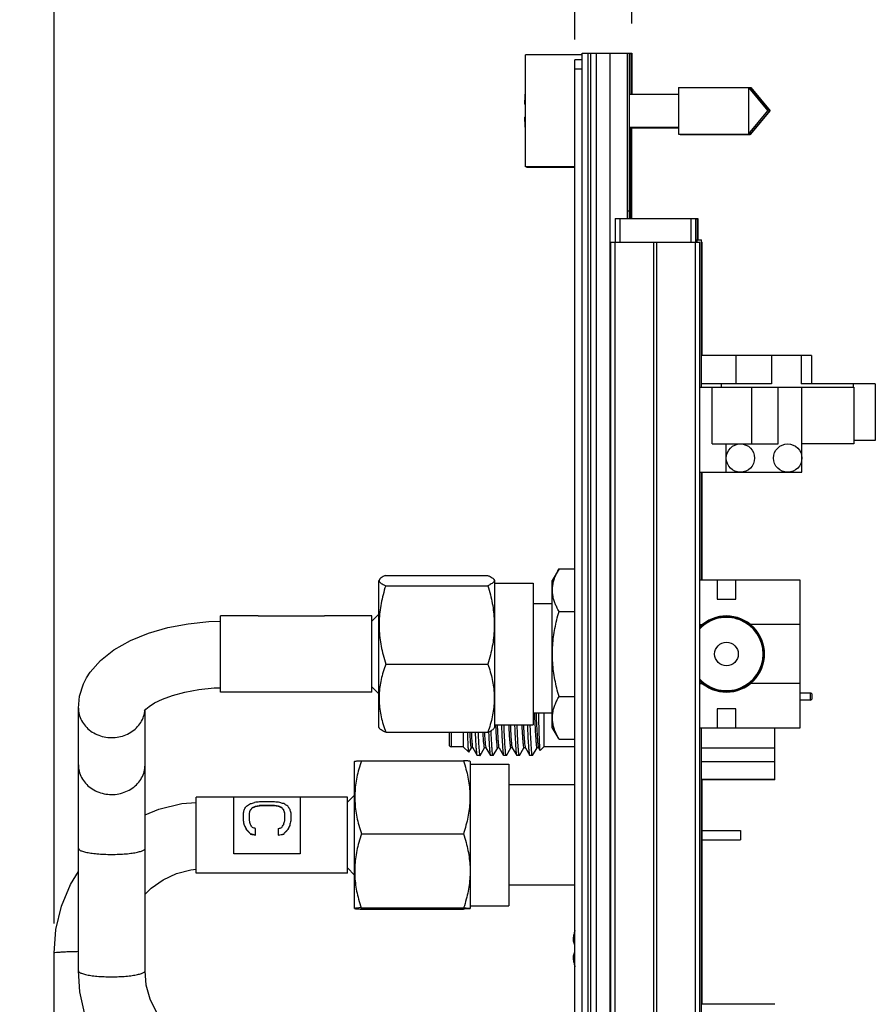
# Model space of a CAD drawing. Header units: inches. Extents: x 0.2 to 16.8, y 0.1 to 10.8.
# Tile 22 of 23: x 12.5 to 14.3, y 6.2 to 8.3. Entities that reach past the tile are written whole.
import ezdxf

# ---------------------------------------------------------------- set-up
doc = ezdxf.new("R2010")
doc.units = ezdxf.units.IN
doc.header["$LTSCALE"] = 0.935
doc.header["$MEASUREMENT"] = 0
doc.layers.get('0').update_dxf_attribs({"linetype": 'CONTINUOUS'})
doc.layers.add('DIMENSIONS', color=7, linetype='CONTINUOUS')
doc.styles.get("Standard").update_dxf_attribs({"font": 'txt', "width": 0.8})
doc.dimstyles.new('DIMSTYLE_1', dxfattribs={"dimtxt": 0.125, "dimasz": 0.18, "dimexe": 0.18, "dimexo": 0.0625, "dimgap": 0.09, "dimtad": 0, "dimtih": 1, "dimtoh": 1, "dimdec": 3, "dimzin": 4, "dimdsep": 46, "dimtxsty": 'STANDARD', "dimblk": '_FILLED', "dimblk1": '_FILLED', "dimblk2": '_FILLED', "dimcen": 0.09, "dimadec": 0, "dimazin": 0, "dimtp": 0.001, "dimtm": 0.001, "dimtfac": 1, "dimtdec": 3, "dimtofl": 0, "dimtmove": 0, "dimatfit": 3, "dimldrblk": '_FILLED', "dimfxl": 1, "dimtolj": 1, "dimtzin": 4, "dimarcsym": 0})

# ---------------------------------------------------------------- blocks, each defined once
blk = doc.blocks.new('*D20')
at = {"layer": 'DIMENSIONS', "color": 2, "linetype": 'CONTINUOUS'}
for p, q in [((13.4538, 8.7622), (13.4538, 8.9024)), ((13.6242, 8.622), (13.4538, 8.7622)), ((13.6242, 8.2434), (13.6242, 8.622))]:
    blk.add_line(p, q, dxfattribs=at)
at = {"layer": 'DIMENSIONS', "color": 2, "linetype": 'CONTINUOUS', "width": 0.8}
for s, p in [(']', (13.5163, 9.9899)), ('3.05', (13.5163, 9.5899)), ('[', (13.5163, 9.4899)), ('.120', (13.5163, 8.9649))]:
    blk.add_text(s, height=0.125, rotation=90, dxfattribs=at).set_placement(p)
blk = doc.blocks.new('_FILLED')
at = {"color": 0, "linetype": 'BYBLOCK'}
blk.add_solid([(0, 0), (-1, 0.174), (-1, -0.174)], dxfattribs=at)
blk = doc.blocks.new('*D21')
at = {"layer": 'DIMENSIONS', "color": 2, "linetype": 'CONTINUOUS'}
blk.add_line((12.5227, 6.3736), (12.5227, 8.9024), dxfattribs=at)
at = {"layer": 'DIMENSIONS', "color": 2, "linetype": 'CONTINUOUS', "width": 0.8}
for s, p in [(']', (12.5852, 10.1899)), ('31.03', (12.5852, 9.6899)), ('[', (12.5852, 9.5899)), ('1.222', (12.5852, 8.9649))]:
    blk.add_text(s, height=0.125, rotation=90, dxfattribs=at).set_placement(p)
blk = doc.blocks.new('*D22')
at = {"layer": 'DIMENSIONS', "color": 2, "linetype": 'CONTINUOUS'}
blk.add_line((13.7442, 8.2774), (13.7442, 8.95), dxfattribs=at)
at = {"layer": 'DIMENSIONS', "color": 2, "linetype": 'CONTINUOUS', "width": 0.8}
for s, p in [(']', (13.8067, 9.7375)), ('0', (13.8067, 9.6375)), ('[', (13.8067, 9.5375)), ('.000', (13.8067, 9.0125))]:
    blk.add_text(s, height=0.125, rotation=90, dxfattribs=at).set_placement(p)

msp = doc.modelspace()

# ---------------------------------------------------------------- linework, layer by layer
at = {"color": 7, "linetype": 'CONTINUOUS'}
for p, q in [((13.5192, 7.9744), (13.5192, 8.2114)), ((13.6392, 8.2114), (13.5192, 8.2114)), ((13.6392, 3.769), (13.6392, 8.2149)), ((13.6392, 8.2149), (13.7442, 8.2149)), ((13.6512, 8.2149), (13.6512, 3.7719)), ((13.6572, 8.2149), (13.6572, 3.7719)), ((13.6692, 8.2149), (13.6692, 3.7719)), ((13.6984, 3.7719), (13.6984, 8.2149)), ((13.7342, 8.2149), (13.7342, 7.8649)), ((13.7392, 7.8649), (13.7392, 8.2149)), ((13.7426, 8.2137), (13.7392, 8.2137)), ((13.7426, 8.2137), (13.7426, 8.1279)), ((13.7442, 8.2149), (13.7442, 8.1279)), ((13.6242, 4.0909), (13.6242, 8.2009)), ((13.6392, 8.2009), (13.6242, 8.2009)), ((13.6392, 8.1809), (13.6242, 8.1809)), ((13.7392, 8.1279), (13.8429, 8.1279)), ((13.8429, 8.1421), (13.8429, 8.0437)), ((13.8429, 8.1421), (13.9959, 8.1421)), ((13.9909, 8.1421), (13.9909, 8.0437)), ((13.9909, 8.1421), (14.0322, 8.0929)), ((13.9919, 8.141), (13.9944, 8.141)), ((13.9944, 8.141), (13.9944, 8.138)), ((13.9944, 8.141), (14.0357, 8.0917)), ((13.9959, 8.1391), (13.9959, 8.1421)), ((13.9959, 8.1421), (14.0372, 8.0929)), ((13.5192, 8.1067), (13.5171, 8.1067)), ((13.9909, 8.0437), (14.0322, 8.0929)), ((13.9944, 8.0425), (14.0357, 8.0917)), ((13.9959, 8.0437), (14.0372, 8.0929)), ((13.5171, 8.0791), (13.5192, 8.0791)), ((13.7392, 8.0579), (13.8429, 8.0579)), ((13.7426, 7.8649), (13.7426, 8.0579)), ((13.7426, 8.0567), (13.8429, 8.0567)), ((13.7442, 7.8649), (13.7442, 8.0567)), ((13.8429, 8.0437), (13.9909, 8.0437)), ((13.8463, 8.0437), (13.8463, 8.0425)), ((13.8463, 8.0425), (13.9944, 8.0425)), ((13.9944, 8.0478), (13.9944, 8.0425)), ((13.9954, 8.0437), (13.9959, 8.0437)), ((13.9959, 8.0437), (13.9959, 8.0443)), ((13.6242, 7.9744), (13.5192, 7.9744)), ((13.5226, 7.9732), (13.5226, 7.9744)), ((13.6242, 7.9732), (13.5226, 7.9732)), ((13.7392, 7.8804), (13.7342, 7.8804)), ((13.7426, 7.8792), (13.7392, 7.8792)), ((13.7442, 7.8804), (13.7426, 7.8804)), ((13.7092, 7.8649), (13.7092, 7.8149)), ((13.7092, 7.8649), (13.8842, 7.8649)), ((13.7192, 7.8649), (13.7192, 7.8149)), ((13.8692, 7.8649), (13.8692, 7.8149)), ((13.8792, 7.8649), (13.8792, 7.8149)), ((13.8826, 7.8637), (13.8792, 7.8637)), ((13.8826, 7.8637), (13.8826, 7.8197)), ((13.8842, 7.8649), (13.8842, 7.8197)), ((13.7002, 3.8149), (13.7002, 7.8149)), ((13.7002, 7.8149), (13.8882, 7.8149)), ((13.7091, 3.8149), (13.7091, 7.8149)), ((13.791, 3.8149), (13.791, 7.8149)), ((13.7973, 3.8149), (13.7973, 7.8149)), ((13.8792, 7.8197), (13.8916, 7.8197)), ((13.8792, 3.8149), (13.8792, 7.8149)), ((13.8827, 7.8149), (13.8827, 7.8197)), ((13.8882, 3.8149), (13.8882, 7.8149)), ((13.8916, 7.5082), (13.8916, 7.8197)), ((13.8919, 7.8149), (13.8932, 7.8149)), ((13.8932, 7.5752), (13.8932, 7.8149)), ((14.1242, 7.5752), (13.8916, 7.5752)), ((13.9644, 7.5752), (13.9644, 7.5152)), ((14.0396, 7.5752), (14.0396, 7.5152)), ((14.1026, 7.5752), (14.1026, 7.5152)), ((14.1242, 7.5752), (14.1242, 7.5152)), ((13.8882, 7.5082), (14.214, 7.5082)), ((14.0396, 7.5152), (13.8916, 7.5152)), ((13.914, 7.3882), (13.914, 7.5082)), ((13.9334, 7.5152), (13.9334, 7.5082)), ((13.9982, 7.3882), (13.9982, 7.5082)), ((14.054, 7.3882), (14.054, 7.5082)), ((14.2592, 7.5152), (14.1026, 7.5152)), ((14.104, 7.3282), (14.104, 7.5082)), ((14.2126, 7.5152), (14.2126, 7.5082)), ((14.214, 7.5082), (14.214, 7.3882)), ((14.2592, 7.5152), (14.2592, 7.3952)), ((14.2592, 7.3952), (14.214, 7.3952)), ((13.914, 7.3882), (14.054, 7.3882)), ((13.944, 7.3282), (13.944, 7.3882)), ((14.214, 7.3882), (14.104, 7.3882)), ((13.8882, 7.3282), (14.104, 7.3282)), ((13.8916, 7.0997), (13.8916, 7.3282)), ((13.8932, 7.0997), (13.8932, 7.3282)), ((13.5904, 7.1239), (13.5762, 7.0992)), ((13.5904, 7.1239), (13.6242, 7.1239)), ((13.2242, 7.11), (13.4394, 7.11)), ((13.2096, 6.7884), (13.2096, 7.0991)), ((13.2239, 7.0882), (13.4397, 7.0882)), ((13.4526, 7.1016), (13.4541, 7.0991)), ((13.4541, 7.0991), (13.4541, 6.7884)), ((13.4541, 7.0937), (13.5356, 7.0937)), ((13.5356, 7.0937), (13.5356, 6.7937)), ((13.5762, 6.7882), (13.5762, 7.0992)), ((14.1005, 7.0997), (13.8882, 7.0997)), ((13.9245, 7.0997), (13.9245, 7.0597)), ((13.9645, 7.0597), (13.9645, 7.0997)), ((14.1005, 6.7877), (14.1005, 7.0997)), ((13.5762, 7.0501), (13.5356, 7.0501)), ((13.9245, 7.0597), (13.9645, 7.0597)), ((12.8746, 6.8632), (12.8746, 7.0242)), ((12.9546, 7.0242), (12.8746, 7.0242)), ((12.9546, 7.0236), (12.9546, 7.0242)), ((13.0946, 7.0237), (12.9546, 7.0237)), ((13.0946, 7.0236), (12.9546, 7.0236)), ((13.0946, 7.0242), (13.0946, 7.0236)), ((13.1946, 7.0242), (13.0946, 7.0242)), ((13.1946, 7.0132), (13.2096, 7.0282)), ((13.1946, 6.8632), (13.1946, 7.0242)), ((13.5904, 7.0338), (13.6242, 7.0338)), ((13.8882, 7.0062), (13.8938, 7.0062)), ((14.1005, 7.0062), (13.9953, 7.0062)), ((13.224, 6.9225), (13.4397, 6.9225)), ((13.1946, 6.8742), (13.2096, 6.8592)), ((13.8882, 6.8812), (13.8938, 6.8812)), ((14.1005, 6.8812), (13.9953, 6.8812)), ((13.1946, 6.8632), (12.8746, 6.8632)), ((13.5904, 6.8537), (13.6242, 6.8537)), ((14.1218, 6.8612), (14.1005, 6.8612)), ((14.1218, 6.8462), (14.1218, 6.8612)), ((14.1258, 6.8501), (14.1258, 6.8572)), ((14.1218, 6.8462), (14.1005, 6.8462)), ((12.5741, 6.2738), (12.5741, 6.8295)), ((12.7139, 6.8234), (12.7139, 6.8235)), ((12.7151, 6.2738), (12.7151, 6.8249)), ((13.5762, 6.8187), (13.5356, 6.8187)), ((13.5581, 6.8187), (13.5581, 6.7477)), ((13.9245, 6.8277), (13.9245, 6.7877)), ((13.9645, 6.8277), (13.9245, 6.8277)), ((13.9645, 6.7877), (13.9645, 6.8277)), ((13.4541, 6.7937), (13.5356, 6.7937)), ((13.2096, 6.7884), (13.2106, 6.7866)), ((13.224, 6.7782), (13.4397, 6.7782)), ((13.3581, 6.7782), (13.3581, 6.7517)), ((13.3621, 6.7782), (13.3621, 6.7477)), ((13.3881, 6.7782), (13.3881, 6.7477)), ((13.4531, 6.7866), (13.4541, 6.7884)), ((13.5904, 6.7636), (13.5762, 6.7882)), ((13.8882, 6.7877), (14.1005, 6.7877)), ((13.8916, 5.8582), (13.8916, 6.7877)), ((14.047, 6.6779), (14.047, 6.7877)), ((13.5904, 6.7636), (13.6242, 6.7636)), ((13.3881, 6.7477), (13.3621, 6.7477)), ((13.3997, 6.736), (13.3881, 6.7477)), ((13.3999, 6.7361), (13.3997, 6.736)), ((13.3999, 6.7361), (13.4052, 6.7453)), ((13.408, 6.7455), (13.4081, 6.7453)), ((13.4081, 6.7453), (13.4176, 6.7289)), ((13.4179, 6.7287), (13.4176, 6.7289)), ((13.4232, 6.7287), (13.4179, 6.7287)), ((13.4232, 6.7287), (13.4235, 6.7289)), ((13.4235, 6.7289), (13.433, 6.7453)), ((13.4359, 6.7453), (13.4454, 6.7289)), ((13.4454, 6.7289), (13.4456, 6.7287)), ((13.451, 6.7287), (13.4456, 6.7287)), ((13.4513, 6.7289), (13.451, 6.7287)), ((13.4513, 6.7289), (13.4608, 6.7453)), ((13.4636, 6.7454), (13.4636, 6.7453)), ((13.4636, 6.7453), (13.4731, 6.7289)), ((13.4788, 6.7287), (13.4734, 6.7287)), ((13.4791, 6.7289), (13.4788, 6.7287)), ((13.4791, 6.7289), (13.4886, 6.7453)), ((13.4914, 6.7454), (13.4914, 6.7453)), ((13.4914, 6.7453), (13.5009, 6.7289)), ((13.5009, 6.7289), (13.5012, 6.7287)), ((13.5066, 6.7287), (13.5012, 6.7287)), ((13.5068, 6.7289), (13.5066, 6.7287)), ((13.5068, 6.7289), (13.5163, 6.7453)), ((13.5192, 6.7454), (13.5192, 6.7453)), ((13.5192, 6.7453), (13.5287, 6.7289)), ((13.529, 6.7287), (13.5287, 6.7289)), ((13.5344, 6.7287), (13.529, 6.7287)), ((13.5346, 6.7289), (13.5344, 6.7287)), ((13.5346, 6.7289), (13.5441, 6.7453)), ((13.5469, 6.7454), (13.547, 6.7453)), ((13.547, 6.7453), (13.5501, 6.74)), ((13.5501, 6.74), (13.5503, 6.7399)), ((13.5581, 6.7477), (13.5503, 6.7399)), ((13.6242, 6.7477), (13.5581, 6.7477)), ((14.047, 6.7445), (13.8916, 6.7445)), ((13.1582, 6.7161), (13.1587, 6.7171)), ((13.1582, 6.4054), (13.1582, 6.7161)), ((13.1726, 6.7181), (13.3883, 6.7181)), ((13.4021, 6.7171), (13.4027, 6.7161)), ((13.4027, 6.7161), (13.4027, 6.4054)), ((13.4027, 6.7107), (13.4842, 6.7107)), ((13.4842, 6.7107), (13.4842, 6.4107)), ((14.047, 6.7159), (13.8916, 6.7159)), ((13.6242, 6.6667), (13.4842, 6.6667)), ((14.047, 6.6781), (13.8916, 6.6781)), ((14.047, 6.6779), (13.8916, 6.6779)), ((13.8932, 6.2027), (13.8932, 6.6779)), ((13.1432, 6.6302), (13.1582, 6.6452)), ((12.8232, 6.4802), (12.8232, 6.6412)), ((12.9032, 6.6412), (12.8232, 6.6412)), ((12.9032, 6.521), (12.9032, 6.6412)), ((13.0432, 6.6412), (12.9032, 6.6412)), ((13.0432, 6.6407), (12.9032, 6.6407)), ((12.9891, 6.6309), (12.9572, 6.6309)), ((13.0432, 6.6412), (13.0432, 6.521)), ((13.1432, 6.6412), (13.0432, 6.6412)), ((13.1432, 6.4802), (13.1432, 6.6412)), ((12.9232, 6.5911), (12.9232, 6.6076)), ((12.9359, 6.5911), (12.9359, 6.6076)), ((12.9381, 6.6141), (12.9381, 6.6139)), ((12.9423, 6.6188), (12.9423, 6.6185)), ((12.9487, 6.6217), (12.9487, 6.6214)), ((12.9572, 6.6231), (12.9572, 6.6228)), ((12.9891, 6.6231), (12.9572, 6.6231)), ((12.9891, 6.6228), (12.9572, 6.6228)), ((12.9891, 6.6231), (12.9891, 6.6228)), ((12.9976, 6.6217), (12.9976, 6.6214)), ((13.004, 6.6188), (13.004, 6.6185)), ((13.0083, 6.6141), (13.0083, 6.6139)), ((13.0104, 6.5911), (13.0104, 6.6076)), ((13.0232, 6.6076), (13.0232, 6.5911)), ((12.9253, 6.581), (12.9253, 6.5807)), ((12.9295, 6.5723), (12.9295, 6.5721)), ((12.9381, 6.5631), (12.9381, 6.5628)), ((12.9487, 6.5604), (12.9487, 6.5746)), ((12.9976, 6.5604), (12.9976, 6.5746)), ((13.0083, 6.5631), (13.0083, 6.5628)), ((13.0168, 6.5723), (13.0168, 6.5721)), ((13.021, 6.581), (13.021, 6.5807)), ((13.1726, 6.5635), (13.3883, 6.5635)), ((13.8932, 6.5707), (13.9742, 6.5707)), ((13.9742, 6.5707), (13.9742, 6.5507)), ((13.8932, 6.5507), (13.9742, 6.5507)), ((13.0432, 6.521), (12.9032, 6.521)), ((13.1432, 6.4802), (12.8232, 6.4802)), ((13.1432, 6.4912), (13.1582, 6.4762)), ((13.6242, 6.4547), (13.4842, 6.4547)), ((13.172, 6.4067), (13.3888, 6.4067)), ((13.1723, 6.4041), (13.3885, 6.4041)), ((13.4027, 6.4107), (13.4842, 6.4107)), ((13.623, 6.3292), (13.6242, 6.3292)), ((13.6242, 6.3122), (13.623, 6.3122)), ((12.5227, 5.3341), (12.5227, 6.3111)), ((14.047, 6.2027), (13.8916, 6.2027))]:
    msp.add_line(p, q, dxfattribs=at)
for points in [[(12.5914, 6.8932), (12.5992, 6.9055), (12.6206, 6.9301), (12.6494, 6.9529), (12.6841, 6.9724), (12.7227, 6.9879), (12.7636, 6.9996), (12.8063, 7.0078), (12.8502, 7.0126), (12.8746, 7.0135)], [(12.5741, 6.8295), (12.5767, 6.8549), (12.5849, 6.8803), (12.5914, 6.8932)], [(12.7139, 6.8235), (12.7141, 6.8237), (12.7169, 6.827), (12.7237, 6.8328), (12.7352, 6.8402), (12.7518, 6.8483), (12.7734, 6.8562), (12.7994, 6.8632), (12.829, 6.8686), (12.8611, 6.8721), (12.8746, 6.8725)], [(13.4052, 6.7453), (13.4054, 6.7455), (13.4064, 6.7461), (13.4078, 6.7457), (13.408, 6.7455)], [(13.433, 6.7453), (13.4331, 6.7454), (13.4338, 6.746), (13.4352, 6.7459), (13.4358, 6.7454), (13.4359, 6.7453)], [(13.4608, 6.7453), (13.4612, 6.7457), (13.4624, 6.7461), (13.4635, 6.7455), (13.4636, 6.7454)], [(13.4886, 6.7453), (13.4889, 6.7457), (13.4902, 6.7461), (13.4913, 6.7456), (13.4914, 6.7454)], [(13.5163, 6.7453), (13.5164, 6.7454), (13.5168, 6.7458), (13.5181, 6.746), (13.5191, 6.7455), (13.5192, 6.7454)], [(13.5441, 6.7453), (13.5445, 6.7457), (13.5458, 6.7461), (13.5468, 6.7455), (13.5469, 6.7454)], [(12.7151, 6.6036), (12.7441, 6.6156), (12.793, 6.6273), (12.8232, 6.6297)], [(12.5227, 6.3111), (12.5266, 6.3612), (12.5383, 6.41), (12.5576, 6.4564), (12.5741, 6.4833)], [(12.7151, 6.4357), (12.7278, 6.4484), (12.7534, 6.4663), (12.7818, 6.4794), (12.812, 6.4875), (12.8232, 6.4885)], [(12.8747, 5.959), (12.8489, 5.9608), (12.8041, 5.9704), (12.7612, 5.9862), (12.7211, 6.0079), (12.6845, 6.035), (12.6522, 6.0669), (12.6248, 6.103), (12.6029, 6.1426), (12.587, 6.1848), (12.5773, 6.2289), (12.5741, 6.2738)], [(12.8746, 6.1003), (12.8636, 6.1012), (12.8335, 6.109), (12.8052, 6.1218), (12.7796, 6.1393), (12.7574, 6.1608), (12.7393, 6.1858), (12.726, 6.2136), (12.7178, 6.2432), (12.7151, 6.2738)]]:
    msp.add_lwpolyline(points, dxfattribs=at)
for centre, radius in [((13.974, 7.3582), 0.03), ((14.074, 7.3582), 0.03), ((13.9445, 6.9437), 0.025)]:
    msp.add_circle(centre, radius, dxfattribs=at)
for centre, radius, start, end in [((13.8295, 8.0929), 0.3127, 172.9432, 177.4743), ((13.8295, 8.0929), 0.3127, 182.5257, 187.0613), ((13.9445, 6.9437), 0.0805, 225.3183, 134.6817), ((13.9445, 6.9437), 0.0797, 224.7667, 135.2333), ((13.9445, 6.9437), 0.0784, 223.7184, 136.2816), ((13.9445, 6.9437), 0.0775, 223.1795, 136.8205), ((14.1218, 6.8572), 0.00394, 0, 90), ((14.1218, 6.8501), 0.00394, 270, 360), ((13.3621, 6.7517), 0.004, 180, 270), ((13.7315, 6.3207), 0.114, 160.2922, 162.1171), ((13.7315, 6.3207), 0.114, 197.8829, 199.7078)]:
    msp.add_arc(centre, radius, start, end, dxfattribs=at)
for points, knots in [([(13.5824, 7.05), (13.5822, 7.0506), (13.5808, 7.0541), (13.5787, 7.0606), (13.5769, 7.0697), (13.5762, 7.0788), (13.5769, 7.088), (13.5787, 7.0971), (13.5816, 7.1061), (13.5856, 7.1151), (13.5887, 7.1209), (13.5904, 7.1239)], [0, 0, 0, 0, 0.022946, 0.145158, 0.264721, 0.382812, 0.500904, 0.620467, 0.742679, 0.868591, 1, 1, 1, 1]), ([(13.2242, 7.11), (13.2224, 7.1092), (13.2191, 7.1077), (13.2149, 7.1053), (13.2122, 7.1032), (13.2111, 7.1018), (13.2108, 7.1013)], [0, 0, 0, 0, 0.374772, 0.671562, 0.899919, 1, 1, 1, 1]), ([(13.4394, 7.11), (13.4413, 7.1092), (13.4446, 7.1077), (13.4488, 7.1053), (13.4514, 7.1032), (13.4525, 7.1018), (13.4528, 7.1013)], [0, 0, 0, 0, 0.374772, 0.671562, 0.899919, 1, 1, 1, 1]), ([(13.2239, 7.0882), (13.2219, 7.0819), (13.2183, 7.0695), (13.2142, 7.0509), (13.2113, 7.0326), (13.2099, 7.0145), (13.2099, 6.9963), (13.2114, 6.9782), (13.2142, 6.9599), (13.2184, 6.9413), (13.222, 6.9289), (13.224, 6.9225)], [0, 0, 0, 0, 0.118111, 0.230103, 0.338905, 0.446369, 0.553491, 0.660942, 0.769727, 0.881689, 1, 1, 1, 1]), ([(13.2108, 7.1013), (13.2106, 7.101), (13.2102, 7.0999), (13.2101, 7.0977), (13.2118, 7.0952), (13.2147, 7.0929), (13.2188, 7.0905), (13.2221, 7.089), (13.2239, 7.0882)], [0, 0, 0, 0, 0.056568, 0.171749, 0.304921, 0.481104, 0.71039, 1, 1, 1, 1]), ([(13.4528, 7.1013), (13.453, 7.101), (13.4535, 7.0999), (13.4535, 7.0977), (13.4518, 7.0952), (13.449, 7.0929), (13.4448, 7.0905), (13.4416, 7.089), (13.4397, 7.0882)], [0, 0, 0, 0, 0.056568, 0.171749, 0.304921, 0.481104, 0.71039, 1, 1, 1, 1]), ([(13.4397, 7.0882), (13.4417, 7.0819), (13.4453, 7.0695), (13.4495, 7.0509), (13.4523, 7.0326), (13.4537, 7.0145), (13.4537, 6.9963), (13.4523, 6.9782), (13.4495, 6.9599), (13.4453, 6.9413), (13.4417, 6.9289), (13.4397, 6.9225)], [0, 0, 0, 0, 0.118111, 0.230103, 0.338905, 0.446369, 0.553491, 0.660942, 0.769727, 0.881689, 1, 1, 1, 1]), ([(13.5904, 7.0338), (13.5887, 7.0367), (13.5858, 7.0421), (13.5834, 7.0476), (13.5824, 7.05)], [0, 0, 0, 0, 0.560676, 1, 1, 1, 1]), ([(13.5904, 6.8537), (13.5887, 6.8596), (13.5855, 6.8715), (13.5816, 6.8894), (13.5787, 6.9074), (13.5769, 6.9255), (13.5762, 6.9437), (13.5769, 6.962), (13.5787, 6.9801), (13.5816, 6.9981), (13.5855, 7.016), (13.5887, 7.0279), (13.5904, 7.0338)], [0, 0, 0, 0, 0.101415, 0.201287, 0.300839, 0.400402, 0.5, 0.599598, 0.699161, 0.798713, 0.898585, 1, 1, 1, 1]), ([(13.224, 6.9225), (13.222, 6.917), (13.2184, 6.9062), (13.2143, 6.89), (13.2114, 6.8741), (13.21, 6.8583), (13.21, 6.8425), (13.2114, 6.8266), (13.2143, 6.8107), (13.2184, 6.7945), (13.222, 6.7837), (13.224, 6.7782)], [0, 0, 0, 0, 0.118967, 0.231162, 0.33977, 0.446771, 0.553336, 0.660328, 0.768918, 0.881058, 1, 1, 1, 1]), ([(13.4397, 6.9225), (13.4417, 6.917), (13.4452, 6.9062), (13.4494, 6.89), (13.4522, 6.8741), (13.4536, 6.8583), (13.4536, 6.8425), (13.4522, 6.8266), (13.4494, 6.8107), (13.4452, 6.7945), (13.4417, 6.7837), (13.4397, 6.7782)], [0, 0, 0, 0, 0.118967, 0.231162, 0.33977, 0.446771, 0.553336, 0.660328, 0.768918, 0.881058, 1, 1, 1, 1]), ([(13.5904, 6.7636), (13.5887, 6.7665), (13.5856, 6.7724), (13.5816, 6.7814), (13.5787, 6.7904), (13.5769, 6.7995), (13.5762, 6.8086), (13.5769, 6.8178), (13.5787, 6.8269), (13.5816, 6.8359), (13.5856, 6.8449), (13.5887, 6.8508), (13.5904, 6.8537)], [0, 0, 0, 0, 0.106458, 0.208463, 0.30747, 0.404331, 0.5, 0.595669, 0.69253, 0.791537, 0.893542, 1, 1, 1, 1]), ([(12.5741, 6.8295), (12.5741, 6.825), (12.5752, 6.8157), (12.5804, 6.8024), (12.5888, 6.7903), (12.6, 6.7803), (12.6134, 6.7727), (12.6283, 6.768), (12.6441, 6.7663), (12.6598, 6.7678), (12.6748, 6.7723), (12.6883, 6.7797), (12.6997, 6.7896), (12.7055, 6.7977), (12.7079, 6.8019)], [0, 0, 0, 0, 0.075574, 0.154564, 0.235279, 0.31811, 0.403018, 0.489569, 0.577035, 0.664529, 0.751162, 0.836191, 0.919159, 1, 1, 1, 1]), ([(12.7079, 6.8019), (12.7102, 6.8061), (12.713, 6.8132), (12.7144, 6.8206), (12.7147, 6.8234)], [0, 0, 0, 0, 0.629929, 1, 1, 1, 1]), ([(13.5383, 6.8187), (13.5385, 6.8144), (13.5389, 6.8045), (13.5396, 6.7899), (13.5404, 6.7755), (13.5412, 6.7639), (13.5418, 6.7541), (13.5427, 6.7498), (13.5431, 6.7447), (13.5439, 6.7453), (13.544, 6.7455)], [0, 0, 0, 0, 0.17551, 0.397755, 0.592559, 0.753781, 0.876374, 0.956598, 0.992583, 1, 1, 1, 1]), ([(13.5418, 6.8187), (13.5419, 6.8164), (13.5422, 6.8083), (13.5428, 6.7952), (13.5436, 6.7801), (13.5445, 6.7675), (13.5448, 6.7573), (13.5464, 6.7509), (13.5457, 6.7464), (13.547, 6.7456), (13.5471, 6.7455)], [0, 0, 0, 0, 0.097482, 0.329191, 0.535637, 0.710354, 0.847892, 0.944027, 0.996086, 1, 1, 1, 1]), ([(13.5467, 6.8187), (13.5468, 6.8171), (13.547, 6.8093), (13.5473, 6.7962), (13.5478, 6.7801), (13.5483, 6.7662), (13.5486, 6.7554), (13.5493, 6.7469), (13.5493, 6.7431), (13.55, 6.7402), (13.5501, 6.74)], [0, 0, 0, 0, 0.063562, 0.295913, 0.501378, 0.678447, 0.820575, 0.922987, 0.984696, 1, 1, 1, 1]), ([(13.4561, 6.7937), (13.4561, 6.7937), (13.4564, 6.7886), (13.4568, 6.7792), (13.4577, 6.7668), (13.4581, 6.7565), (13.4597, 6.7508), (13.4589, 6.7456), (13.4606, 6.7454), (13.4608, 6.7455)], [0, 0, 0, 0, 0.004384, 0.312135, 0.571315, 0.773769, 0.913239, 0.985906, 1, 1, 1, 1]), ([(13.4596, 6.7937), (13.4596, 6.7933), (13.4599, 6.7878), (13.4603, 6.7782), (13.4613, 6.7661), (13.4616, 6.7559), (13.4631, 6.7506), (13.4626, 6.7456), (13.4636, 6.7454), (13.4636, 6.7454)], [0, 0, 0, 0, 0.030311, 0.336242, 0.593007, 0.792631, 0.929028, 0.998587, 1, 1, 1, 1]), ([(13.4687, 6.7937), (13.4687, 6.7934), (13.4689, 6.7872), (13.4694, 6.7758), (13.4702, 6.7604), (13.4709, 6.7482), (13.4716, 6.7378), (13.4723, 6.7336), (13.4728, 6.7292), (13.473, 6.7288)], [0, 0, 0, 0, 0.016795, 0.288536, 0.528187, 0.726198, 0.873863, 0.967738, 1, 1, 1, 1]), ([(13.4788, 6.7287), (13.4785, 6.7287), (13.4775, 6.7326), (13.4773, 6.737), (13.4763, 6.7468), (13.4757, 6.759), (13.4749, 6.7744), (13.4744, 6.7862), (13.4741, 6.7929), (13.4741, 6.7937)], [0, 0, 0, 0, 0.032314, 0.119239, 0.260846, 0.45457, 0.6919, 0.962083, 1, 1, 1, 1]), ([(13.4839, 6.7937), (13.4841, 6.7898), (13.4845, 6.7813), (13.4853, 6.7694), (13.4858, 6.7589), (13.4871, 6.7514), (13.4867, 6.7471), (13.4883, 6.7451), (13.4886, 6.7452), (13.4887, 6.7452)], [0, 0, 0, 0, 0.242551, 0.512053, 0.727023, 0.880784, 0.968878, 0.992629, 1, 1, 1, 1]), ([(13.4874, 6.7937), (13.4875, 6.7902), (13.4879, 6.7821), (13.4887, 6.7704), (13.4892, 6.7598), (13.4904, 6.7518), (13.4903, 6.7478), (13.4914, 6.7457), (13.4915, 6.7454)], [0, 0, 0, 0, 0.222153, 0.500397, 0.724102, 0.886355, 0.982418, 1, 1, 1, 1]), ([(13.4965, 6.7937), (13.4965, 6.7929), (13.4968, 6.7862), (13.4973, 6.7744), (13.498, 6.759), (13.4987, 6.7468), (13.4996, 6.737), (13.4999, 6.7327), (13.5007, 6.7293), (13.5009, 6.7289)], [0, 0, 0, 0, 0.03829, 0.311134, 0.5508, 0.746432, 0.889433, 0.977214, 1, 1, 1, 1]), ([(13.5066, 6.7287), (13.5063, 6.7287), (13.5052, 6.7325), (13.505, 6.737), (13.5041, 6.7467), (13.5034, 6.7587), (13.5027, 6.774), (13.5022, 6.7859), (13.5019, 6.7928), (13.5018, 6.7937)], [0, 0, 0, 0, 0.031811, 0.118889, 0.259941, 0.450941, 0.684312, 0.955051, 1, 1, 1, 1]), ([(13.5117, 6.7937), (13.5118, 6.791), (13.5122, 6.7836), (13.5128, 6.7723), (13.5135, 6.7614), (13.5145, 6.7526), (13.5147, 6.7485), (13.5159, 6.7448), (13.5162, 6.7452), (13.5163, 6.7454)], [0, 0, 0, 0, 0.167935, 0.448357, 0.676414, 0.844987, 0.949032, 0.987073, 1, 1, 1, 1]), ([(13.5151, 6.7937), (13.5152, 6.792), (13.5155, 6.7856), (13.5161, 6.775), (13.5169, 6.7636), (13.5176, 6.7539), (13.5183, 6.7498), (13.5188, 6.7455), (13.5191, 6.7452)], [0, 0, 0, 0, 0.10574, 0.402859, 0.648397, 0.834722, 0.956204, 1, 1, 1, 1]), ([(13.5287, 6.7289), (13.5279, 6.7288), (13.5281, 6.7342), (13.5269, 6.7389), (13.5265, 6.7494), (13.5256, 6.7616), (13.5249, 6.7768), (13.5245, 6.7878), (13.5242, 6.7937), (13.5242, 6.7937)], [0, 0, 0, 0, 0.048558, 0.148675, 0.298171, 0.492989, 0.727726, 0.995846, 1, 1, 1, 1]), ([(13.5344, 6.7291), (13.5342, 6.7291), (13.5328, 6.7295), (13.5337, 6.7343), (13.5321, 6.7401), (13.5318, 6.7503), (13.5309, 6.7626), (13.5303, 6.7775), (13.5298, 6.7882), (13.5296, 6.7937)], [0, 0, 0, 0, 0.006752, 0.061959, 0.165567, 0.315638, 0.510098, 0.742202, 1, 1, 1, 1]), ([(13.224, 6.7782), (13.2221, 6.779), (13.2188, 6.7805), (13.2145, 6.7829), (13.2118, 6.785), (13.2107, 6.7864), (13.2104, 6.7869)], [0, 0, 0, 0, 0.373548, 0.669096, 0.896468, 1, 1, 1, 1]), ([(13.3997, 6.736), (13.3995, 6.736), (13.399, 6.7403), (13.3987, 6.7443), (13.3982, 6.7539), (13.3977, 6.765), (13.3975, 6.7736), (13.3973, 6.7782)], [0, 0, 0, 0, 0.051589, 0.185201, 0.394426, 0.675202, 1, 1, 1, 1]), ([(13.4014, 6.7782), (13.4015, 6.7764), (13.4018, 6.7707), (13.4023, 6.7623), (13.4032, 6.7531), (13.4036, 6.749), (13.4046, 6.7447), (13.4051, 6.7452), (13.4052, 6.7454)], [0, 0, 0, 0, 0.162273, 0.502818, 0.757298, 0.918022, 0.981983, 1, 1, 1, 1]), ([(13.4049, 6.7782), (13.4051, 6.7744), (13.4056, 6.7672), (13.4059, 6.7574), (13.4075, 6.7509), (13.4068, 6.7465), (13.4081, 6.7456), (13.4082, 6.7455)], [0, 0, 0, 0, 0.350828, 0.658055, 0.873259, 0.990455, 1, 1, 1, 1]), ([(13.4177, 6.7291), (13.4176, 6.7292), (13.4163, 6.7301), (13.4171, 6.7346), (13.4155, 6.7413), (13.4152, 6.7518), (13.4144, 6.7643), (13.414, 6.7735), (13.4138, 6.7782)], [0, 0, 0, 0, 0.006934, 0.086537, 0.233606, 0.444482, 0.713411, 1, 1, 1, 1]), ([(13.4192, 6.7782), (13.4193, 6.7741), (13.4197, 6.7655), (13.4205, 6.7532), (13.4209, 6.7424), (13.4223, 6.7349), (13.4217, 6.7306), (13.4232, 6.729), (13.4234, 6.7289)], [0, 0, 0, 0, 0.246917, 0.523287, 0.74172, 0.896121, 0.982495, 1, 1, 1, 1]), ([(13.4292, 6.7782), (13.4292, 6.7773), (13.4295, 6.7724), (13.43, 6.7646), (13.4306, 6.7546), (13.4316, 6.7501), (13.4318, 6.7448), (13.4327, 6.7454), (13.4329, 6.7455)], [0, 0, 0, 0, 0.080361, 0.44083, 0.716584, 0.899175, 0.984118, 1, 1, 1, 1]), ([(13.4326, 6.7782), (13.4328, 6.7761), (13.4331, 6.7702), (13.4336, 6.7617), (13.4345, 6.7527), (13.4348, 6.7489), (13.4357, 6.7457), (13.4359, 6.7453)], [0, 0, 0, 0, 0.196086, 0.541726, 0.798498, 0.95877, 1, 1, 1, 1]), ([(13.4397, 6.7782), (13.4415, 6.779), (13.4449, 6.7805), (13.4491, 6.7829), (13.4518, 6.785), (13.4529, 6.7864), (13.4532, 6.7869)], [0, 0, 0, 0, 0.373548, 0.669096, 0.896468, 1, 1, 1, 1]), ([(13.4415, 6.7791), (13.4416, 6.7772), (13.4419, 6.7701), (13.4425, 6.7587), (13.4431, 6.7466), (13.4441, 6.7369), (13.4443, 6.7326), (13.4452, 6.7293), (13.4454, 6.7289)], [0, 0, 0, 0, 0.114037, 0.423795, 0.676132, 0.859957, 0.971645, 1, 1, 1, 1]), ([(13.4509, 6.7288), (13.4509, 6.7288), (13.4504, 6.7285), (13.4499, 6.7334), (13.4492, 6.7378), (13.4485, 6.7482), (13.4478, 6.7604), (13.4472, 6.7721), (13.4469, 6.7795), (13.4468, 6.7817)], [0, 0, 0, 0, 0.002474, 0.051534, 0.165596, 0.345014, 0.585603, 0.876787, 1, 1, 1, 1]), ([(13.473, 6.7288), (13.4731, 6.7287), (13.4732, 6.7287), (13.4733, 6.7288), (13.4733, 6.7288)], [0, 0, 0, 0, 0.799456, 1, 1, 1, 1]), ([(12.5741, 6.7092), (12.5741, 6.7047), (12.5752, 6.6954), (12.5804, 6.6821), (12.5888, 6.67), (12.6, 6.66), (12.6134, 6.6524), (12.6283, 6.6477), (12.6441, 6.646), (12.6598, 6.6475), (12.6748, 6.652), (12.6883, 6.6594), (12.6997, 6.6693), (12.7055, 6.6774), (12.7079, 6.6816)], [0, 0, 0, 0, 0.075574, 0.154564, 0.235279, 0.31811, 0.403018, 0.489569, 0.577035, 0.664529, 0.751162, 0.836191, 0.919159, 1, 1, 1, 1]), ([(12.7079, 6.6816), (12.7102, 6.6858), (12.7138, 6.6946), (12.7151, 6.7042), (12.7151, 6.7091), (12.7151, 6.7092)], [0, 0, 0, 0, 0.495462, 0.98458, 1, 1, 1, 1]), ([(13.1726, 6.7181), (13.1706, 6.7122), (13.167, 6.7005), (13.1628, 6.6832), (13.16, 6.6661), (13.1586, 6.6492), (13.1586, 6.6323), (13.16, 6.6154), (13.1628, 6.5983), (13.167, 6.581), (13.1706, 6.5694), (13.1726, 6.5635)], [0, 0, 0, 0, 0.118571, 0.230648, 0.339362, 0.446617, 0.55349, 0.660737, 0.769431, 0.881455, 1, 1, 1, 1]), ([(13.1587, 6.7168), (13.1587, 6.7169), (13.1588, 6.7174), (13.1609, 6.717), (13.1632, 6.7177), (13.1676, 6.7177), (13.1707, 6.718), (13.1726, 6.7181)], [0, 0, 0, 0, 0.008467, 0.112183, 0.312621, 0.607325, 1, 1, 1, 1]), ([(13.4021, 6.7168), (13.4021, 6.7169), (13.402, 6.7174), (13.3999, 6.717), (13.3976, 6.7177), (13.3932, 6.7177), (13.3901, 6.718), (13.3883, 6.7181)], [0, 0, 0, 0, 0.008467, 0.112183, 0.312621, 0.607325, 1, 1, 1, 1]), ([(13.3883, 6.7181), (13.3902, 6.7122), (13.3938, 6.7005), (13.398, 6.6832), (13.4008, 6.6661), (13.4022, 6.6492), (13.4022, 6.6323), (13.4008, 6.6154), (13.398, 6.5983), (13.3938, 6.581), (13.3902, 6.5694), (13.3883, 6.5635)], [0, 0, 0, 0, 0.118571, 0.230648, 0.339362, 0.446617, 0.55349, 0.660737, 0.769431, 0.881455, 1, 1, 1, 1]), ([(12.9295, 6.6217), (12.931, 6.6227), (12.9338, 6.6245), (12.9366, 6.6263), (12.9381, 6.6272)], [0, 0, 0, 0, 0.51241, 1, 1, 1, 1]), ([(12.9381, 6.6272), (12.9395, 6.6276), (12.9423, 6.6284), (12.9452, 6.6293), (12.9466, 6.6297)], [0, 0, 0, 0, 0.505585, 1, 1, 1, 1]), ([(12.9572, 6.6309), (12.9554, 6.6307), (12.9519, 6.6303), (12.9483, 6.6299), (12.9466, 6.6297)], [0, 0, 0, 0, 0.496916, 1, 1, 1, 1]), ([(12.9998, 6.6297), (12.998, 6.6299), (12.9944, 6.6303), (12.9909, 6.6307), (12.9891, 6.6309)], [0, 0, 0, 0, 0.503084, 1, 1, 1, 1]), ([(13.0083, 6.6272), (13.0068, 6.6276), (13.004, 6.6284), (13.0012, 6.6293), (12.9998, 6.6297)], [0, 0, 0, 0, 0.505585, 1, 1, 1, 1]), ([(13.0168, 6.6217), (13.0153, 6.6227), (13.0125, 6.6245), (13.0097, 6.6263), (13.0083, 6.6272)], [0, 0, 0, 0, 0.51241, 1, 1, 1, 1]), ([(12.9232, 6.6076), (12.9235, 6.6089), (12.9242, 6.6117), (12.9249, 6.6144), (12.9253, 6.6157)], [0, 0, 0, 0, 0.512813, 1, 1, 1, 1]), ([(12.9253, 6.6157), (12.926, 6.6167), (12.9274, 6.6187), (12.9288, 6.6207), (12.9295, 6.6217)], [0, 0, 0, 0, 0.511385, 1, 1, 1, 1]), ([(12.9359, 6.6076), (12.9363, 6.6087), (12.937, 6.6109), (12.9377, 6.6131), (12.9381, 6.6141)], [0, 0, 0, 0, 0.509719, 1, 1, 1, 1]), ([(12.936, 6.6075), (12.9363, 6.6086), (12.937, 6.6107), (12.9377, 6.6128), (12.9381, 6.6139)], [0, 0, 0, 0, 0.491788, 1, 1, 1, 1]), ([(12.9381, 6.6141), (12.9388, 6.6149), (12.9402, 6.6165), (12.9416, 6.618), (12.9423, 6.6188)], [0, 0, 0, 0, 0.507098, 1, 1, 1, 1]), ([(12.9381, 6.6139), (12.9388, 6.6147), (12.9402, 6.6162), (12.9416, 6.6177), (12.9423, 6.6185)], [0, 0, 0, 0, 0.507168, 1, 1, 1, 1]), ([(12.9423, 6.6188), (12.9434, 6.6193), (12.9455, 6.6202), (12.9476, 6.6212), (12.9487, 6.6217)], [0, 0, 0, 0, 0.503677, 1, 1, 1, 1]), ([(12.9423, 6.6185), (12.9434, 6.619), (12.9455, 6.62), (12.9476, 6.6209), (12.9487, 6.6214)], [0, 0, 0, 0, 0.503721, 1, 1, 1, 1]), ([(12.9487, 6.6217), (12.9501, 6.6219), (12.9529, 6.6224), (12.9558, 6.6229), (12.9572, 6.6231)], [0, 0, 0, 0, 0.501828, 1, 1, 1, 1]), ([(12.9487, 6.6214), (12.9501, 6.6217), (12.9529, 6.6221), (12.9558, 6.6226), (12.9572, 6.6228)], [0, 0, 0, 0, 0.501853, 1, 1, 1, 1]), ([(12.9976, 6.6217), (12.9962, 6.6219), (12.9934, 6.6224), (12.9905, 6.6229), (12.9891, 6.6231)], [0, 0, 0, 0, 0.501828, 1, 1, 1, 1]), ([(12.9976, 6.6214), (12.9962, 6.6217), (12.9934, 6.6221), (12.9905, 6.6226), (12.9891, 6.6228)], [0, 0, 0, 0, 0.501853, 1, 1, 1, 1]), ([(13.004, 6.6188), (13.0029, 6.6193), (13.0008, 6.6202), (12.9987, 6.6212), (12.9976, 6.6217)], [0, 0, 0, 0, 0.503677, 1, 1, 1, 1]), ([(13.004, 6.6185), (13.0029, 6.619), (13.0008, 6.62), (12.9987, 6.6209), (12.9976, 6.6214)], [0, 0, 0, 0, 0.503721, 1, 1, 1, 1]), ([(13.0083, 6.6141), (13.0076, 6.6149), (13.0061, 6.6165), (13.0047, 6.618), (13.004, 6.6188)], [0, 0, 0, 0, 0.507098, 1, 1, 1, 1]), ([(13.0083, 6.6139), (13.0076, 6.6147), (13.0061, 6.6162), (13.0047, 6.6177), (13.004, 6.6185)], [0, 0, 0, 0, 0.507168, 1, 1, 1, 1]), ([(13.0104, 6.6076), (13.01, 6.6087), (13.0093, 6.6109), (13.0086, 6.6131), (13.0083, 6.6141)], [0, 0, 0, 0, 0.509719, 1, 1, 1, 1]), ([(13.0103, 6.6075), (13.01, 6.6086), (13.0093, 6.6107), (13.0086, 6.6128), (13.0083, 6.6139)], [0, 0, 0, 0, 0.491788, 1, 1, 1, 1]), ([(13.021, 6.6157), (13.0203, 6.6167), (13.0189, 6.6187), (13.0175, 6.6207), (13.0168, 6.6217)], [0, 0, 0, 0, 0.511385, 1, 1, 1, 1]), ([(13.021, 6.6157), (13.0214, 6.6144), (13.0221, 6.6117), (13.0228, 6.6089), (13.0232, 6.6076)], [0, 0, 0, 0, 0.487187, 1, 1, 1, 1]), ([(12.9253, 6.581), (12.9249, 6.5827), (12.9242, 6.5861), (12.9235, 6.5895), (12.9232, 6.5911)], [0, 0, 0, 0, 0.504962, 1, 1, 1, 1]), ([(12.9253, 6.5807), (12.9249, 6.5824), (12.9242, 6.5858), (12.9235, 6.5892), (12.9232, 6.5909)], [0, 0, 0, 0, 0.504969, 1, 1, 1, 1]), ([(12.9381, 6.5831), (12.9377, 6.5844), (12.937, 6.5871), (12.9363, 6.5898), (12.9359, 6.5911)], [0, 0, 0, 0, 0.503925, 1, 1, 1, 1]), ([(12.9423, 6.5767), (12.9416, 6.5778), (12.9402, 6.5799), (12.9388, 6.582), (12.9381, 6.5831)], [0, 0, 0, 0, 0.499627, 1, 1, 1, 1]), ([(13.004, 6.5767), (13.0047, 6.5778), (13.0061, 6.5799), (13.0075, 6.582), (13.0083, 6.5831)], [0, 0, 0, 0, 0.499627, 1, 1, 1, 1]), ([(13.0083, 6.5831), (13.0086, 6.5844), (13.0093, 6.5871), (13.01, 6.5898), (13.0104, 6.5911)], [0, 0, 0, 0, 0.503925, 1, 1, 1, 1]), ([(13.0232, 6.5911), (13.0228, 6.5895), (13.0221, 6.5861), (13.0214, 6.5827), (13.021, 6.581)], [0, 0, 0, 0, 0.495038, 1, 1, 1, 1]), ([(13.0232, 6.5909), (13.0228, 6.5892), (13.0221, 6.5858), (13.0214, 6.5824), (13.021, 6.5807)], [0, 0, 0, 0, 0.495031, 1, 1, 1, 1]), ([(12.9253, 6.581), (12.926, 6.5796), (12.9274, 6.5767), (12.9288, 6.5738), (12.9295, 6.5723)], [0, 0, 0, 0, 0.499803, 1, 1, 1, 1]), ([(12.9253, 6.5807), (12.926, 6.5793), (12.9274, 6.5764), (12.9288, 6.5735), (12.9295, 6.5721)], [0, 0, 0, 0, 0.499837, 1, 1, 1, 1]), ([(12.9295, 6.5723), (12.931, 6.5708), (12.9339, 6.5678), (12.9367, 6.5647), (12.9381, 6.5631)], [0, 0, 0, 0, 0.506453, 1, 1, 1, 1]), ([(12.9295, 6.5721), (12.931, 6.5705), (12.9339, 6.5675), (12.9367, 6.5644), (12.9381, 6.5628)], [0, 0, 0, 0, 0.506568, 1, 1, 1, 1]), ([(12.9487, 6.5607), (12.9469, 6.5611), (12.9434, 6.5619), (12.9398, 6.5627), (12.9381, 6.5631)], [0, 0, 0, 0, 0.496986, 1, 1, 1, 1]), ([(12.9381, 6.5628), (12.9398, 6.5624), (12.9434, 6.5616), (12.9469, 6.5608), (12.9486, 6.5604)], [0, 0, 0, 0, 0.506106, 1, 1, 1, 1]), ([(12.9487, 6.5746), (12.9476, 6.5749), (12.9455, 6.5756), (12.9434, 6.5764), (12.9423, 6.5767)], [0, 0, 0, 0, 0.498375, 1, 1, 1, 1]), ([(12.9976, 6.5746), (12.9987, 6.5749), (13.0008, 6.5756), (13.0029, 6.5764), (13.004, 6.5767)], [0, 0, 0, 0, 0.498375, 1, 1, 1, 1]), ([(12.9976, 6.5607), (12.9994, 6.5611), (13.0029, 6.5619), (13.0065, 6.5627), (13.0083, 6.5631)], [0, 0, 0, 0, 0.496986, 1, 1, 1, 1]), ([(12.9977, 6.5604), (12.9994, 6.5608), (13.003, 6.5616), (13.0065, 6.5624), (13.0083, 6.5628)], [0, 0, 0, 0, 0.493894, 1, 1, 1, 1]), ([(13.0083, 6.5631), (13.0096, 6.5647), (13.0125, 6.5678), (13.0153, 6.5708), (13.0168, 6.5723)], [0, 0, 0, 0, 0.493547, 1, 1, 1, 1]), ([(13.0083, 6.5628), (13.0096, 6.5644), (13.0125, 6.5675), (13.0153, 6.5705), (13.0168, 6.5721)], [0, 0, 0, 0, 0.493432, 1, 1, 1, 1]), ([(13.021, 6.581), (13.0203, 6.5796), (13.0189, 6.5767), (13.0175, 6.5738), (13.0168, 6.5723)], [0, 0, 0, 0, 0.499803, 1, 1, 1, 1]), ([(13.021, 6.5807), (13.0203, 6.5793), (13.0189, 6.5764), (13.0175, 6.5735), (13.0168, 6.5721)], [0, 0, 0, 0, 0.499837, 1, 1, 1, 1]), ([(13.1726, 6.5635), (13.1705, 6.5574), (13.1669, 6.5457), (13.1627, 6.528), (13.1598, 6.5107), (13.1583, 6.4936), (13.1583, 6.4764), (13.1596, 6.4592), (13.1624, 6.442), (13.1665, 6.4244), (13.17, 6.4127), (13.172, 6.4067)], [0, 0, 0, 0, 0.118973, 0.231259, 0.34007, 0.447367, 0.554254, 0.661483, 0.770094, 0.881936, 1, 1, 1, 1]), ([(13.3883, 6.5635), (13.3903, 6.5574), (13.3939, 6.5457), (13.3981, 6.528), (13.401, 6.5107), (13.4025, 6.4936), (13.4026, 6.4764), (13.4012, 6.4592), (13.3984, 6.442), (13.3943, 6.4244), (13.3908, 6.4127), (13.3888, 6.4067)], [0, 0, 0, 0, 0.118973, 0.231259, 0.34007, 0.447367, 0.554254, 0.661483, 0.770094, 0.881936, 1, 1, 1, 1]), ([(12.5741, 6.5327), (12.5741, 6.5317), (12.5763, 6.5289), (12.5817, 6.5268), (12.59, 6.5243), (12.6009, 6.5225), (12.614, 6.521), (12.6287, 6.52), (12.6441, 6.5197), (12.6595, 6.52), (12.6742, 6.5209), (12.6875, 6.5223), (12.6986, 6.5243), (12.7051, 6.526), (12.7079, 6.527)], [0, 0, 0, 0, 0.023474, 0.065678, 0.128732, 0.210799, 0.308329, 0.416759, 0.530888, 0.645192, 0.754141, 0.852503, 0.935666, 1, 1, 1, 1]), ([(12.7079, 6.527), (12.7097, 6.5277), (12.7126, 6.5288), (12.7151, 6.5316), (12.7151, 6.5327), (12.7151, 6.5327)], [0, 0, 0, 0, 0.628373, 0.989563, 1, 1, 1, 1]), ([(13.172, 6.4067), (13.1704, 6.4066), (13.1676, 6.4065), (13.1639, 6.4062), (13.161, 6.406), (13.1593, 6.4057), (13.1584, 6.4057), (13.1582, 6.4055)], [0, 0, 0, 0, 0.340002, 0.609814, 0.810963, 0.941779, 1, 1, 1, 1]), ([(13.1582, 6.4054), (13.1584, 6.4052), (13.1593, 6.4051), (13.1611, 6.4048), (13.164, 6.4046), (13.1678, 6.4044), (13.1707, 6.4042), (13.1723, 6.4041)], [0, 0, 0, 0, 0.058356, 0.189721, 0.391288, 0.660735, 1, 1, 1, 1]), ([(13.4027, 6.4054), (13.4025, 6.4052), (13.4015, 6.4051), (13.3997, 6.4048), (13.3968, 6.4046), (13.393, 6.4044), (13.3901, 6.4042), (13.3885, 6.4041)], [0, 0, 0, 0, 0.058356, 0.189721, 0.391288, 0.660735, 1, 1, 1, 1]), ([(13.3888, 6.4067), (13.3904, 6.4066), (13.3932, 6.4065), (13.397, 6.4062), (13.3998, 6.406), (13.4015, 6.4057), (13.4025, 6.4057), (13.4027, 6.4055)], [0, 0, 0, 0, 0.340002, 0.609814, 0.810963, 0.941779, 1, 1, 1, 1]), ([(12.5227, 6.3111), (12.5227, 6.3114), (12.5267, 6.3127), (12.5315, 6.3129), (12.5416, 6.3138), (12.5538, 6.3143), (12.5651, 6.3146), (12.5721, 6.3147), (12.5741, 6.3148)], [0, 0, 0, 0, 0.043199, 0.160821, 0.348009, 0.594234, 0.885326, 1, 1, 1, 1]), ([(12.5741, 6.2738), (12.5741, 6.2728), (12.5763, 6.27), (12.5817, 6.2679), (12.59, 6.2654), (12.6009, 6.2635), (12.614, 6.262), (12.6287, 6.2611), (12.6441, 6.2608), (12.6595, 6.2611), (12.6742, 6.262), (12.6875, 6.2634), (12.6986, 6.2653), (12.7051, 6.2671), (12.7079, 6.2681)], [0, 0, 0, 0, 0.023474, 0.065678, 0.128732, 0.210799, 0.308329, 0.416759, 0.530888, 0.645192, 0.754141, 0.852503, 0.935666, 1, 1, 1, 1]), ([(12.7079, 6.2681), (12.7097, 6.2688), (12.7126, 6.2698), (12.7151, 6.2727), (12.7151, 6.2738), (12.7151, 6.2738)], [0, 0, 0, 0, 0.628373, 0.989563, 1, 1, 1, 1])]:
    msp.add_open_spline(points, degree=3, knots=knots, dxfattribs=at)
for points in [[(12.7147, 6.8234), (12.7148, 6.8236), (12.7148, 6.8238), (12.7148, 6.824)], [(12.9359, 6.6073), (12.9359, 6.6074), (12.936, 6.6075), (12.936, 6.6075)], [(13.0104, 6.6073), (13.0104, 6.6074), (13.0103, 6.6075), (13.0103, 6.6075)], [(12.9486, 6.5604), (12.9486, 6.5604), (12.9487, 6.5604), (12.9487, 6.5604)], [(12.9976, 6.5604), (12.9976, 6.5604), (12.9977, 6.5604), (12.9977, 6.5604)], [(13.623, 6.3557), (13.6226, 6.3545), (13.6223, 6.3533), (13.6221, 6.3521)], [(13.6204, 6.3421), (13.6203, 6.3411), (13.6202, 6.34), (13.6201, 6.3389)], [(13.6201, 6.3389), (13.6202, 6.3383), (13.6203, 6.3376), (13.6204, 6.337)], [(13.6208, 6.3454), (13.6206, 6.3443), (13.6205, 6.3432), (13.6204, 6.3421)], [(13.6204, 6.337), (13.6205, 6.3363), (13.6207, 6.3357), (13.6208, 6.335)], [(13.6213, 6.3487), (13.6211, 6.3476), (13.621, 6.3465), (13.6208, 6.3454)], [(13.6208, 6.335), (13.621, 6.3344), (13.6212, 6.3338), (13.6214, 6.3331)], [(13.6221, 6.3521), (13.6218, 6.351), (13.6216, 6.3498), (13.6213, 6.3487)], [(13.6214, 6.3331), (13.6216, 6.3325), (13.6219, 6.3319), (13.6221, 6.3312)], [(13.6221, 6.3312), (13.6224, 6.3306), (13.6227, 6.3299), (13.623, 6.3292)], [(13.623, 6.3122), (13.6227, 6.3116), (13.6224, 6.3109), (13.6221, 6.3103)], [(13.6204, 6.3045), (13.6203, 6.3039), (13.6202, 6.3032), (13.6201, 6.3025)], [(13.6201, 6.3025), (13.6202, 6.3015), (13.6203, 6.3004), (13.6204, 6.2993)], [(13.6208, 6.3064), (13.6207, 6.3058), (13.6205, 6.3052), (13.6204, 6.3045)], [(13.6204, 6.2993), (13.6205, 6.2983), (13.6206, 6.2972), (13.6208, 6.2961)], [(13.6214, 6.3083), (13.6212, 6.3077), (13.621, 6.3071), (13.6208, 6.3064)], [(13.6208, 6.2961), (13.621, 6.295), (13.6211, 6.2939), (13.6213, 6.2928)], [(13.6213, 6.2928), (13.6216, 6.2917), (13.6218, 6.2905), (13.6221, 6.2894)], [(13.6221, 6.3103), (13.6219, 6.3096), (13.6216, 6.309), (13.6214, 6.3083)], [(13.6221, 6.2894), (13.6223, 6.2882), (13.6226, 6.2869), (13.623, 6.2857)]]:
    msp.add_open_spline(points, degree=3, dxfattribs=at)

# ---------------------------------------------------------------- dimensions: what is measured, and where the dimension line sits
at = {"layer": 'DIMENSIONS', "color": 2, "linetype": 'CONTINUOUS'}
for feature_location, offset, dtype, picture, middle in [((12.5226583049, 6.3736054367), (0, 2.5287855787), 1, '*D21', (12.5226583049, 9.6273910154)), ((13.6241583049, 8.2433910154), (-0.1703548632, 0.659), 0, '*D20', (13.4538034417, 9.5273910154)), ((13.7441583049, 8.2773910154), (0, 0.6726208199), 1, '*D22', (13.7441583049, 9.4250118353))]:
    dim = msp.add_ordinate_dim(feature_location=feature_location, offset=offset, dtype=dtype, origin=(13.7441583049, 8.2148910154), dimstyle='DIMSTYLE_1', dxfattribs=at)
    dim.commit()
    dim.dimension.update_dxf_attribs({"geometry": picture, "text_midpoint": middle})

doc.saveas('drawing.dxf')
